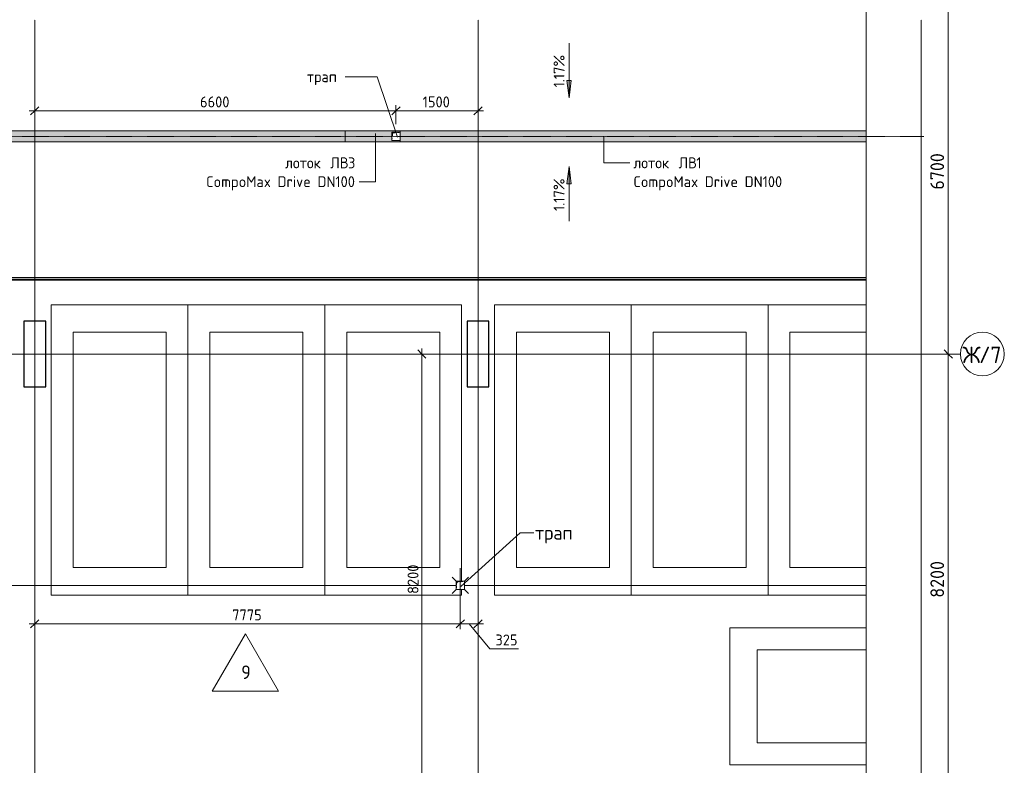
# Model space of a CAD drawing. Header units: millimetres. Extents: x 25420 to 100191, y -10965 to 131188.
# Tile 22 of 53: x 72825 to 90816, y 66491 to 80105. Entities that reach past the tile are written whole.
import ezdxf

# ---------------------------------------------------------------- set-up
doc = ezdxf.new("R2010")
doc.units = ezdxf.units.MM
for name, pattern in [('3_ Штрих_ 1 х 1 мм', [2, 1, -1]), ('4_ Штрихпунктир_ 10 х 2 мм', [14, 10, -2, 0, -2]), ('4_ Штрихпунктир_ 5 х 2 мм', [9, 5, -2, 0, -2])]:
    doc.linetypes.add(name, pattern=pattern)
for name, color, linetype, lineweight in [('A-ANNO-DIMS', 7, 'Continuous', 5), ('A-ANNO-DIMS-100', 7, 'Continuous', 5), ('A-DETL', 7, 'Continuous', 25), ('A-DETL-GENF', 7, 'Continuous', 13), ('A-FLOR', 7, 'Continuous', 13), ('A-FLOR-IDEN', 7, 'Continuous', 5), ('A-GENM', 7, 'Continuous', 13), ('C-PRKG', 7, 'Continuous', 13), ('G-ANNO-DIMS', 7, 'Continuous', 5), ('G-ANNO-TEXT', 7, 'Continuous', 5), ('M-EQPM', 7, 'Continuous', 13), ('P-SANR-FIXT', 7, 'Continuous', 13), ('S-COLS', 7, 'Continuous', 25), ('S-GRID', 7, 'Continuous', 5), ('S-GRID-IDEN', 7, 'Continuous', 5)]:
    doc.layers.add(name, color=color, linetype=linetype, lineweight=lineweight)
doc.styles.add('GOST Common_1', font='GOST_Common.ttf', dxfattribs={"height": 300})
doc.styles.add('GOST Common_2', font='GOST_Common.ttf', dxfattribs={"height": 250})
doc.styles.add('GOST Common_3', font='GOST_Common.ttf', dxfattribs={"height": 200})
doc.dimstyles.new('2_5_мм_1', dxfattribs={"dimscale": 304.8, "dimtxt": 251.428749, "dimasz": 0.492126, "dimexe": 0.492126, "dimexo": 0.492126, "dimgap": 0, "dimtad": 1, "dimdec": 5, "dimrnd": 1e-05, "dimdsep": 46, "dimtxsty": 'GOST Common_2', "dimblk1": 'OBLIQUE', "dimblk2": 'OBLIQUE', "dimsah": 1, "dimcen": 0.09, "dimdle": 0.492126, "dimadec": 5, "dimazin": 2, "dimtfac": 1, "dimtdec": 4, "dimtix": 1, "dimtmove": 0, "dimatfit": 3, "dimfxl": 1, "dimtvp": 1, "dimtolj": 1, "dimtzin": 0, "dimarcsym": 2})
doc.dimstyles.new('2_мм', dxfattribs={"dimscale": 304.8, "dimtxt": 201.142999, "dimasz": 0.492126, "dimexe": 0.328084, "dimexo": 0.492126, "dimgap": 0, "dimtad": 1, "dimdec": 0, "dimdsep": 46, "dimtxsty": 'GOST Common_3', "dimblk1": 'OBLIQUE', "dimblk2": 'OBLIQUE', "dimsah": 1, "dimcen": 0.09, "dimdle": 0.328084, "dimadec": 5, "dimazin": 2, "dimtfac": 1, "dimtdec": 4, "dimtix": 1, "dimtmove": 0, "dimatfit": 3, "dimfxl": 1, "dimtvp": 1, "dimtolj": 1, "dimtzin": 0, "dimarcsym": 2})
doc.dimstyles.new('2_мм_1', dxfattribs={"dimscale": 304.8, "dimtxt": 201.142999, "dimasz": 0.492126, "dimexe": 0.328084, "dimexo": 0.492126, "dimgap": 0, "dimtad": 1, "dimdec": 0, "dimdsep": 46, "dimtxsty": 'GOST Common_3', "dimblk1": 'OBLIQUE', "dimblk2": 'OBLIQUE', "dimsah": 1, "dimcen": 0.09, "dimdle": 0.328084, "dimadec": 5, "dimazin": 2, "dimtfac": 1, "dimtdec": 4, "dimtix": 1, "dimtmove": 1, "dimatfit": 3, "dimfxl": 1, "dimtvp": 1, "dimtolj": 1, "dimtzin": 0, "dimarcsym": 2})

# ---------------------------------------------------------------- blocks, each defined once
blk = doc.blocks.new('АР_Машиноместо - 5300x2500_С-V5--01_Подвал_МП_часть Б')
at = {"layer": 'C-PRKG'}
for p, q in [((2500, 0), (0, 0)), ((0, 0), (0, -5300)), ((2500, 0), (2500, -5300)), ((400, -500), (400, -4800)), ((400, -500), (2100, -500)), ((2100, -500), (2100, -4800)), ((400, -4800), (2100, -4800)), ((2500, -5300), (0, -5300))]:
    blk.add_line(p, q, dxfattribs=at)
blk = doc.blocks.new('АР_Машиноместо - 5300x2500_С-V3--01_Подвал_МП_часть Б')
at = {"layer": 'C-PRKG'}
for p, q in [((2500, 5300), (0, 5300)), ((0, 0), (0, 5300)), ((2500, 0), (2500, 5300)), ((400, 4800), (2100, 4800)), ((400, 500), (400, 4800)), ((2100, 500), (2100, 4800)), ((400, 500), (2100, 500)), ((2500, 0), (0, 0))]:
    blk.add_line(p, q, dxfattribs=at)
blk = doc.blocks.new('АР_Машиноместо - 5300x2500_С-V14--01_Подвал_МП_часть Б')
at = {"layer": 'C-PRKG'}
for p, q in [((2500, 5300), (0, 5300)), ((0, 5200), (0, 5300)), ((2500, 0), (2500, 5300)), ((0, 0), (0, 5050)), ((400, 4800), (2100, 4800)), ((400, 500), (400, 4800)), ((2100, 500), (2100, 4800)), ((400, 500), (2100, 500)), ((2500, 0), (0, 0))]:
    blk.add_line(p, q, dxfattribs=at)
blk = doc.blocks.new('АР_Машиноместо - 5300x2500_С-V15--01_Подвал_МП_часть Б')
at = {"layer": 'C-PRKG'}
for p, q in [((2500, 5300), (708, 5300)), ((2500, 0), (2500, 5300)), ((708, 4800), (2100, 4800)), ((2100, 500), (2100, 4800)), ((708, 500), (2100, 500)), ((2500, 0), (708, 0))]:
    blk.add_line(p, q, dxfattribs=at)
blk = doc.blocks.new('АР_Машиноместо - 5300x2500_С-V16--01_Подвал_МП_часть Б')
at = {"layer": 'C-PRKG'}
for p, q in [((2500, 5300), (0, 5300)), ((0, 2808), (0, 5300)), ((2500, 2808), (2500, 5300)), ((400, 4800), (2100, 4800)), ((400, 2808), (400, 4800)), ((2100, 2808), (2100, 4800))]:
    blk.add_line(p, q, dxfattribs=at)
blk = doc.blocks.new('АР_Лоток - 200х100h_ЛВ1-7516029--01_Подвал_МП_часть Б')
at = {"layer": 'M-EQPM', "true_color": 0xdddddd}
blk.add_hatch(color=254, dxfattribs=at).paths.add_polyline_path([(14034, -100), (18603, -100), (18603, 100), (0, 100), (0, -100), (6463, -100)])
at = {"layer": 'M-EQPM'}
blk.add_line((18603, -100), (18603, 100), dxfattribs=at)
blk = doc.blocks.new('АР_Канал вертикальный прямоугольный - ВК-V26--01_Подвал_МП_часть Б')
at = {"layer": 'A-DETL-GENF'}
blk.add_hatch(color=256, dxfattribs=at).paths.add_polyline_path([(-75, -75), (-60, 60), (75, 75), (-75, 75)])
at = {"layer": 'A-DETL-GENF', "linetype": '3_ Штрих_ 1 х 1 мм'}
for p, q in [((75, 75), (-75, 75)), ((-75, 75), (-75, -75)), ((75, 75), (-75, 75)), ((-75, 75), (-75, -75)), ((-75, -75), (-60, 60)), ((-75, -75), (-60, 60)), ((-60, 60), (75, 75)), ((-60, 60), (75, 75)), ((75, -75), (75, 75)), ((-75, -75), (75, -75))]:
    blk.add_line(p, q, dxfattribs=at)
at = {"layer": 'M-EQPM'}
for p, q in [((-75, -75), (-75, 75)), ((-75, 75), (75, 75)), ((75, 75), (75, -75)), ((75, -75), (-75, -75))]:
    blk.add_line(p, q, dxfattribs=at)
blk = doc.blocks.new('АР-Заполнение деф_ шва - Д_ш_-4338032--01_Подвал_МП_часть Б')
at = {"layer": 'A-GENM'}
for p, q in [((0, 25), (31292, 25)), ((20, -25), (31292, -25))]:
    blk.add_line(p, q, dxfattribs=at)
blk = doc.blocks.new('АР_Трап - 100-100-2797955--01_Подвал_МП_часть Б')
at = {"layer": 'P-SANR-FIXT'}
for p, q in [((-75, 75), (-150, 150)), ((-100, 0), (-75, 0)), ((0, 75), (0, 100)), ((75, 75), (150, 150)), ((75, 0), (100, 0)), ((-75, -75), (-150, -150)), ((0, -100), (0, -75)), ((75, -75), (150, -150))]:
    blk.add_line(p, q, dxfattribs=at)
blk = doc.blocks.new('АР_Лоток - 200х100h_L_1000_с вертик_отводом_ЛВ3-7511687--01_Подвал_МП_часть Б')
at = {"layer": 'M-EQPM', "true_color": 0xdddddd}
blk.add_hatch(color=254, dxfattribs=at).paths.add_polyline_path([(0, -100), (1000, -100), (1000, -75), (850, -75), (850, 75), (1000, 75), (1000, 100), (0, 100)])
at = {"layer": 'M-EQPM'}
for p, q in [((0, 100), (0, -100)), ((1000, 75), (1000, 100)), ((1000, -100), (1000, -75))]:
    blk.add_line(p, q, dxfattribs=at)
blk = doc.blocks.new('АР_Лоток - 200х100h_ЛВ1-7518947--01_Подвал_МП_часть Б')
at = {"layer": 'M-EQPM', "true_color": 0xdddddd}
blk.add_hatch(color=254, dxfattribs=at).paths.add_polyline_path([(8517, -100), (8517, 100), (0, 100), (0, -100), (2002, -100)])
at = {"layer": 'M-EQPM'}
for p, q in [((0, 100), (0, 75)), ((0, -75), (0, -100))]:
    blk.add_line(p, q, dxfattribs=at)
blk = doc.blocks.new('Линия разрыва - М 1_100-2838863--01_Подвал_МП_часть Б')
at = {"layer": 'A-DETL-GENF', "lineweight": 5}
blk.add_line((38706, 0), (77263, 0), dxfattribs=at)
blk = doc.blocks.new('Ось сетки - 8_0 мм-31302--01_Подвал_МП_часть Б')
at = {"layer": 'S-GRID-IDEN'}
blk.add_circle((0, 0), 4, dxfattribs=at)
blk = doc.blocks.new('Марка полов - Марка полов-4106608--01_Подвал_МП_часть Б')
at = {"layer": 'A-FLOR-IDEN'}
for p, q in [((0, 7), (-6.06, -3.5)), ((6.06, -3.5), (0, 7)), ((-6.06, -3.5), (6.06, -3.5))]:
    blk.add_line(p, q, dxfattribs=at)
blk = doc.blocks.new('DIMBLOCK114--01_Подвал_МП_часть Б')
at = {"layer": 'A-ANNO-DIMS-100', "transparency": 16777216}
for p, q in [((73100, 78398), (73100, 78542)), ((79700, 78200), (79700, 78542)), ((73000, 78442), (79700, 78442)), ((73100, 78442), (73100, 78398)), ((79700, 78442), (79700, 78200))]:
    blk.add_line(p, q, dxfattribs=at)
at = {"layer": 'A-ANNO-DIMS-100', "lineweight": 25, "transparency": 16777216}
for p, q in [((73100, 78442), (73175, 78517)), ((79700, 78442), (79775, 78517)), ((73100, 78442), (73025, 78367)), ((79700, 78442), (79625, 78367))]:
    blk.add_line(p, q, dxfattribs=at)
at = {"layer": 'A-ANNO-DIMS-100', "color": 0, "transparency": 16777216, "insert": (76120, 78704), "char_height": 200, "width": 670.93, "attachment_point": 1, "line_spacing_factor": 1.022761, "style": 'GOST Common_3'}
blk.add_mtext('6600', dxfattribs=at)
blk = doc.blocks.new('_Oblique')
at = {"color": 0, "linetype": 'ByBlock', "lineweight": -2}
blk.add_line((-0.5, -0.5), (0.5, 0.5), dxfattribs=at)
blk = doc.blocks.new('DIMBLOCK115--01_Подвал_МП_часть Б')
at = {"layer": 'A-ANNO-DIMS-100', "transparency": 16777216}
for p, q in [((79700, 78200), (79700, 78542)), ((81200, 78398), (81200, 78542)), ((79700, 78442), (81300, 78442)), ((79700, 78442), (79700, 78200)), ((81200, 78442), (81200, 78398))]:
    blk.add_line(p, q, dxfattribs=at)
at = {"layer": 'A-ANNO-DIMS-100', "lineweight": 25, "transparency": 16777216}
for p, q in [((79700, 78442), (79775, 78517)), ((81200, 78442), (81275, 78517)), ((79700, 78442), (79625, 78367)), ((81200, 78442), (81125, 78367))]:
    blk.add_line(p, q, dxfattribs=at)
at = {"layer": 'A-ANNO-DIMS-100', "color": 0, "transparency": 16777216, "insert": (80189, 78704), "char_height": 200, "width": 625.93, "attachment_point": 1, "line_spacing_factor": 1.022761, "style": 'GOST Common_3'}
blk.add_mtext('1500', dxfattribs=at)
blk = doc.blocks.new('DIMBLOCK116--01_Подвал_МП_часть Б')
at = {"layer": 'A-ANNO-DIMS-100', "transparency": 16777216}
for p, q in [((80875, 70092), (80875, 68974)), ((80875, 69074), (80875, 70092)), ((73100, 69030), (73100, 69174)), ((73000, 69074), (80875, 69074)), ((73100, 69074), (73100, 69030))]:
    blk.add_line(p, q, dxfattribs=at)
at = {"layer": 'A-ANNO-DIMS-100', "lineweight": 25, "transparency": 16777216}
for p, q in [((73100, 69074), (73175, 69149)), ((80875, 69074), (80950, 69149)), ((73100, 69074), (73025, 68999)), ((80875, 69074), (80800, 68999))]:
    blk.add_line(p, q, dxfattribs=at)
at = {"layer": 'A-ANNO-DIMS-100', "color": 0, "transparency": 16777216, "insert": (76708, 69336), "char_height": 200, "width": 670.93, "attachment_point": 1, "line_spacing_factor": 1.022761, "style": 'GOST Common_3'}
blk.add_mtext('7775', dxfattribs=at)
blk = doc.blocks.new('DIMBLOCK117--01_Подвал_МП_часть Б')
at = {"layer": 'A-ANNO-DIMS-100', "transparency": 16777216}
for p, q in [((80875, 70092), (80875, 68974)), ((80875, 69074), (80875, 70092)), ((81200, 69030), (81200, 69174)), ((80875, 69074), (81300, 69074)), ((81418, 68618), (81038, 69074)), ((81200, 69074), (81200, 69030)), ((81938, 68618), (81418, 68618))]:
    blk.add_line(p, q, dxfattribs=at)
at = {"layer": 'A-ANNO-DIMS-100', "lineweight": 25, "transparency": 16777216}
for p, q in [((80875, 69074), (80950, 69149)), ((81200, 69074), (81275, 69149)), ((80875, 69074), (80800, 68999)), ((81200, 69074), (81125, 68999))]:
    blk.add_line(p, q, dxfattribs=at)
at = {"layer": 'A-ANNO-DIMS-100', "color": 0, "transparency": 16777216, "insert": (81518, 68879), "char_height": 200, "width": 503.2, "attachment_point": 1, "line_spacing_factor": 1.022761, "style": 'GOST Common_3'}
blk.add_mtext('325', dxfattribs=at)
blk = doc.blocks.new('DIMBLOCK131--01_Подвал_МП_часть Б')
at = {"layer": 'A-ANNO-DIMS-100', "transparency": 16777216}
for p, q in [((80218, 74000), (80074, 74000)), ((80174, 65700), (80174, 74100)), ((80174, 74000), (80218, 74000)), ((80218, 65800), (80074, 65800)), ((80174, 65800), (80218, 65800))]:
    blk.add_line(p, q, dxfattribs=at)
at = {"layer": 'A-ANNO-DIMS-100', "lineweight": 25, "transparency": 16777216}
for p, q in [((80174, 74000), (80099, 74075)), ((80174, 74000), (80249, 73925)), ((80174, 65800), (80099, 65875)), ((80174, 65800), (80249, 65725))]:
    blk.add_line(p, q, dxfattribs=at)
at = {"layer": 'A-ANNO-DIMS-100', "color": 0, "transparency": 16777216, "insert": (79913, 69620), "char_height": 200, "width": 670.93, "attachment_point": 1, "rotation": 90, "line_spacing_factor": 1.022761, "style": 'GOST Common_3'}
blk.add_mtext('8200', dxfattribs=at)
blk = doc.blocks.new('DIMBLOCK182--01_Подвал_МП_часть Б')
at = {"layer": 'A-ANNO-DIMS-100', "transparency": 16777216}
for p, q in [((89837, 74000), (89643, 74000)), ((89793, 65800), (89793, 74000)), ((89793, 74000), (89837, 74000)), ((89837, 65800), (89643, 65800)), ((89793, 65800), (89837, 65800))]:
    blk.add_line(p, q, dxfattribs=at)
at = {"layer": 'A-ANNO-DIMS-100', "lineweight": 25, "transparency": 16777216}
for p, q in [((89793, 74000), (89718, 74075)), ((89793, 74000), (89868, 73925)), ((89793, 65800), (89718, 65875)), ((89793, 65800), (89868, 65725))]:
    blk.add_line(p, q, dxfattribs=at)
at = {"layer": 'A-ANNO-DIMS-100', "color": 0, "transparency": 16777216, "insert": (89466, 69551), "char_height": 250, "width": 838.66, "attachment_point": 1, "rotation": 90, "line_spacing_factor": 1.022761, "style": 'GOST Common_2'}
blk.add_mtext('8200', dxfattribs=at)
blk = doc.blocks.new('DIMBLOCK183--01_Подвал_МП_часть Б')
at = {"layer": 'A-ANNO-DIMS-100', "transparency": 16777216}
for p, q in [((89837, 80700), (89643, 80700)), ((89793, 74000), (89793, 80700)), ((89793, 80700), (89837, 80700)), ((89837, 74000), (89643, 74000)), ((89793, 74000), (89837, 74000))]:
    blk.add_line(p, q, dxfattribs=at)
at = {"layer": 'A-ANNO-DIMS-100', "lineweight": 25, "transparency": 16777216}
for p, q in [((89793, 80700), (89718, 80775)), ((89793, 80700), (89868, 80625)), ((89793, 74000), (89718, 74075)), ((89793, 74000), (89868, 73925))]:
    blk.add_line(p, q, dxfattribs=at)
at = {"layer": 'A-ANNO-DIMS-100', "color": 0, "transparency": 16777216, "insert": (89466, 77001), "char_height": 250, "width": 838.66, "attachment_point": 1, "rotation": 90, "line_spacing_factor": 1.022761, "style": 'GOST Common_2'}
blk.add_mtext('6700', dxfattribs=at)

msp = doc.modelspace()

# ---------------------------------------------------------------- hatches: boundary and pattern name
at = {"layer": 'G-ANNO-DIMS'}
for points in [[(82862.561462, 78678.509006), (82904.36113, 78996.009006), (82820.761794, 78996.009006)], [(82862.561462, 77423.621386), (82820.761794, 77106.121386), (82904.36113, 77106.121386)], [(82862.561462, 77423.621386), (82820.761794, 77106.121386), (82904.36113, 77106.121386)]]:
    msp.add_hatch(color=256, dxfattribs=at).paths.add_polyline_path(points)

# ---------------------------------------------------------------- linework, layer by layer
at = {"layer": 'A-DETL', "linetype": '4_ Штрихпунктир_ 5 х 2 мм', "lineweight": 5}
msp.add_line((89346.177903, 77975), (32790, 77975), dxfattribs=at)
at = {"layer": 'A-FLOR'}
for p, q in [((88291.89493, 78075), (60171.536553, 78075)), ((88291.89493, 77875), (60171.536553, 77875)), ((88291.89493, 75400), (56726.467009, 75400)), ((56726.467009, 75370), (88291.89493, 75370)), ((57019.967009, 75350), (88291.89493, 75350)), ((80800, 69775), (64750, 69775)), ((88291.89493, 69775), (80950, 69775))]:
    msp.add_line(p, q, dxfattribs=at)
at = {"layer": 'G-ANNO-DIMS'}
for p, q in [((82862.561462, 79678.509006), (82862.561462, 78678.509006)), ((82904.36113, 78996.009006), (82820.761794, 78996.009006)), ((82820.761794, 78996.009006), (82862.561462, 78678.509006)), ((82862.561462, 78678.509006), (82904.36113, 78996.009006)), ((82862.561462, 77423.621386), (82820.761794, 77106.121386)), ((82862.561462, 77423.621386), (82820.761794, 77106.121386)), ((82904.36113, 77106.121386), (82862.561462, 77423.621386)), ((82862.561462, 76423.621386), (82862.561462, 77423.621386)), ((82904.36113, 77106.121386), (82862.561462, 77423.621386)), ((82862.561462, 76423.621386), (82862.561462, 77423.621386)), ((82820.761794, 77106.121386), (82904.36113, 77106.121386)), ((82820.761794, 77106.121386), (82904.36113, 77106.121386))]:
    msp.add_line(p, q, dxfattribs=at)
at = {"layer": 'G-ANNO-TEXT'}
for p, q in [((78949.943199, 79064.039849), (78771.633324, 79064.039849)), ((79354.100705, 79064.039849), (78949.943199, 79064.039849)), ((79727.250697, 77960.900071), (79354.100705, 79064.039849)), ((79325.967458, 78025.986603), (79325.967458, 77147.279214)), ((83499.707458, 77977.19902), (83499.707458, 77491.237547)), ((83499.707458, 77491.237547), (83972.853817, 77491.237547)), ((79325.967458, 77147.279214), (79030.512014, 77147.279214)), ((80882.871372, 69754.676909), (81968.570401, 70736.451752)), ((81968.570401, 70736.451752), (82216.802331, 70736.451752))]:
    msp.add_line(p, q, dxfattribs=at)
at = {"layer": 'S-COLS'}
for p, q in [((73300, 74600), (72900, 74600)), ((72900, 74600), (72900, 73400)), ((73300, 73400), (73300, 74600)), ((81400, 74600), (81000, 74600)), ((81000, 74600), (81000, 73400)), ((81400, 73400), (81400, 74600)), ((72900, 73400), (73300, 73400)), ((81000, 73400), (81400, 73400))]:
    msp.add_line(p, q, dxfattribs=at)
at = {"layer": 'S-GRID', "linetype": '4_ Штрихпунктир_ 10 х 2 мм'}
for p, q in [((73100, 50350), (73100, 80104.964717)), ((81200, 50350), (81200, 80104.964717)), ((89300, 50350), (89300, 80104.964717)), ((90016.401776, 74000), (28300, 74000))]:
    msp.add_line(p, q, dxfattribs=at)

# ---------------------------------------------------------------- block references
at = {"layer": 'A-DETL-GENF', "rotation": 269.9999999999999}
msp.add_blockref('Линия разрыва - М 1_100-2838863--01_Подвал_МП_часть Б', (88291.89493, 127562.647476), dxfattribs=at)
at = {"layer": 'A-FLOR-IDEN', "xscale": 99.99999999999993, "yscale": 99.99999999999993, "zscale": 99.99999999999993}
msp.add_blockref('Марка полов - Марка полов-4106608--01_Подвал_МП_часть Б', (76949.983504, 68191.712958), dxfattribs=at)
at = {"layer": 'A-GENM'}
msp.add_blockref('АР-Заполнение деф_ шва - Д_ш_-4338032--01_Подвал_МП_часть Б', (56999.967009, 75375), dxfattribs=at)
at = {"layer": 'C-PRKG'}
for p in [(73400, 74900), (81500, 74900), (84000, 74900)]:
    msp.add_blockref('АР_Машиноместо - 5300x2500_С-V5--01_Подвал_МП_часть Б', p, dxfattribs=at)
for name, p, rotation in [('АР_Машиноместо - 5300x2500_С-V3--01_Подвал_МП_часть Б', (78400, 74900), 180), ('АР_Машиноместо - 5300x2500_С-V14--01_Подвал_МП_часть Б', (80900, 74900), 180), ('АР_Машиноместо - 5300x2500_С-V15--01_Подвал_МП_часть Б', (89000, 74900), 180), ('АР_Машиноместо - 5300x2500_С-V16--01_Подвал_МП_часть Б', (91100, 66500), 90.00000000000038)]:
    msp.add_blockref(name, p, dxfattribs=dict(at, rotation=rotation))
at = {"layer": 'M-EQPM'}
for name, p in [('АР_Лоток - 200х100h_ЛВ1-7516029--01_Подвал_МП_часть Б', (60171.536553, 77975)), ('АР_Лоток - 200х100h_L_1000_с вертик_отводом_ЛВ3-7511687--01_Подвал_МП_часть Б', (78775, 77975)), ('АР_Канал вертикальный прямоугольный - ВК-V26--01_Подвал_МП_часть Б', (79700, 77975)), ('АР_Лоток - 200х100h_ЛВ1-7518947--01_Подвал_МП_часть Б', (79775, 77975)), ('АР_Канал вертикальный прямоугольный - ВК-V26--01_Подвал_МП_часть Б', (80875, 69775))]:
    msp.add_blockref(name, p, dxfattribs=at)
at = {"layer": 'P-SANR-FIXT'}
msp.add_blockref('АР_Трап - 100-100-2797955--01_Подвал_МП_часть Б', (80875, 69775), dxfattribs=at)
at = {"layer": 'S-GRID-IDEN', "xscale": 99.99999999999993, "yscale": 99.99999999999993, "zscale": 99.99999999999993, "rotation": 89.99999999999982}
msp.add_blockref('Ось сетки - 8_0 мм-31302--01_Подвал_МП_часть Б', (90416.401776, 74000), dxfattribs=at)

# ---------------------------------------------------------------- texts
at = {"layer": 'A-FLOR-IDEN', "insert": (76873.107221, 68313.77463), "char_height": 250, "width": 216.455625, "attachment_point": 1, "style": 'GOST Common_2'}
msp.add_mtext('\\fGOST Common|b0|i0|c204|p34|;9', dxfattribs=at)
at = {"layer": 'G-ANNO-DIMS', "char_height": 200, "width": 745.80863138, "attachment_point": 1, "rotation": 90, "line_spacing_factor": 1.022761, "style": 'GOST Common_3'}
for insert in [(82581.195802, 78867.755409), (82581.195802, 76612.86779), (82581.195802, 76612.86779)]:
    msp.add_mtext('1.17%', dxfattribs=dict(at, insert=insert))
at = {"layer": 'G-ANNO-TEXT', "attachment_point": 1}
for s, insert, char_height, width, style in [('трап', (78071.633324, 79164.039849), 200, 769.62, 'GOST Common_3'), ('лоток', (77673.001229, 77591.237547), 200, 913.92375, 'GOST Common_3'), ('\\fGOST Common|b0|i0|c204|p34|; ', (78427.063729, 77591.237547), 200, 88.185625, 'GOST Common_3'), ('ЛВ', (78499.824145, 77591.237547), 200, 392.826875, 'GOST Common_3'), ('\\fGOST Common|b0|i0|c204|p34|;3', (78823.938729, 77591.237547), 200, 168.354375, 'GOST Common_3'), ('лоток', (84037.853817, 77591.237547), 200, 913.92375, 'GOST Common_3'), ('\\fGOST Common|b0|i0|c204|p34|; ', (84791.916317, 77591.237547), 200, 88.185625, 'GOST Common_3'), ('ЛВ', (84864.676734, 77591.237547), 200, 392.826875, 'GOST Common_3'), ('\\fGOST Common|b0|i0|c204|p34|;1', (85188.791317, 77591.237547), 200, 120.253125, 'GOST Common_3'), ('CompoMax Drive DN100', (76231.022062, 77247.279214), 200, 3310.969375, 'GOST Common_3'), ('CompoMax Drive DN100', (84037.853817, 77247.279214), 200, 3310.969375, 'GOST Common_3'), ('трап', (82241.802331, 70861.451752), 250, 945.99125, 'GOST Common_2')]:
    msp.add_mtext(s, dxfattribs=dict(at, insert=insert, char_height=char_height, width=width, style=style))
at = {"layer": 'S-GRID-IDEN', "char_height": 300, "attachment_point": 1, "style": 'GOST Common_1'}
for s, insert, width in [('\\fGOST Common|b0|i0|c204|p34|;Ж', (90051.981294, 74134.544597), 368.77625), ('/7', (90356.252127, 74134.544597), 513.08)]:
    msp.add_mtext(s, dxfattribs=dict(at, insert=insert, width=width))

# ---------------------------------------------------------------- dimensions: what is measured, and where the dimension line sits
at = {"layer": 'A-ANNO-DIMS'}
for base, p1, p2, dimstyle, override, picture, middle in [((89793.1882711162, 80700.0000000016), (89687.1222539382, 74000.0000000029), (89687.1222539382, 80700.0000000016), '2_5_мм_1', {"dimpost": '<>', "dimfxl": 6700}, 'DIMBLOCK183--01_Подвал_МП_часть Б', (89668.1882711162, 77350.0000000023)), ((80173.880667, 74000), (80067.814649, 65800), (80067.814649, 74000), '2_мм', {"dimpost": '<>', "dimfxl": 8200}, 'DIMBLOCK131--01_Подвал_МП_часть Б', (80073.880667, 69900)), ((89793.1882711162, 74000.000000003), (89687.1222539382, 65800.0000000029), (89687.1222539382, 74000.0000000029), '2_5_мм_1', {"dimpost": '<>', "dimfxl": 8200}, 'DIMBLOCK182--01_Подвал_МП_часть Б', (89668.1882711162, 69900.0000000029))]:
    dim = msp.add_linear_dim(base=base, p1=p1, p2=p2, angle=90, dimstyle=dimstyle, override=override, dxfattribs=at)
    dim.commit()
    dim.dimension.update_dxf_attribs({"geometry": picture, "text_midpoint": middle})
for base, p1, p2, override, picture, middle in [((79700, 78442.388943), (73100, 78548.45496), (79700, 78050), {"dimpost": '<>', "dimfxl": 6618.795763}, 'DIMBLOCK114--01_Подвал_МП_часть Б', (76400, 78542.388943)), ((81200, 78442.388943), (79700, 78050), (81200, 78548.45496), {"dimpost": '<>', "dimfxl": 1580.650925}, 'DIMBLOCK115--01_Подвал_МП_часть Б', (80450, 78542.388943)), ((80875, 69074.248122), (73100, 69180.314139), (80875, 70242.029939), {"dimpost": '<>', "dimfxl": 7847.156519}, 'DIMBLOCK116--01_Подвал_МП_часть Б', (76987.5, 69174.248122))]:
    dim = msp.add_linear_dim(base=base, p1=p1, p2=p2, dimstyle='2_мм', override=override, dxfattribs=at)
    dim.commit()
    dim.dimension.update_dxf_attribs({"geometry": picture, "text_midpoint": middle})
dim = msp.add_linear_dim(base=(81200, 69074.248122), p1=(80875, 70242.029939), p2=(81200, 69180.314139), dimstyle='2_мм_1', override={"dimpost": '<>', "dimfxl": 1110.34474}, dxfattribs=at)
dim.commit()
dim.dimension.update_dxf_attribs({"geometry": 'DIMBLOCK117--01_Подвал_МП_часть Б', "text_midpoint": (81769.779118, 68745.65943), "dimtype": 160})

doc.saveas('drawing.dxf')
